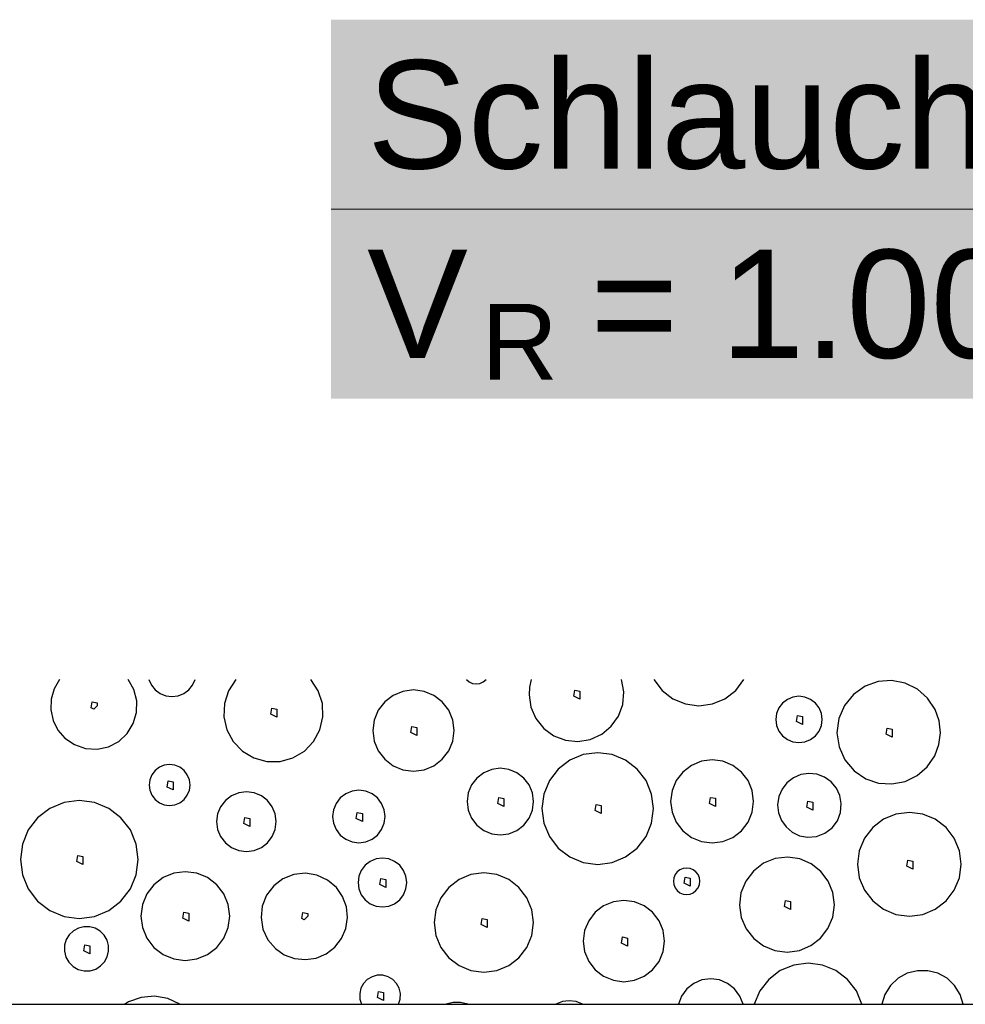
# Model space of a CAD drawing. Extents: x -94 to 1256, y 388 to 888.
# Tile 34 of 51: x 299 to 317, y 711 to 730. Entities that reach past the tile are written whole.
import ezdxf

# ---------------------------------------------------------------- set-up
doc = ezdxf.new("R2010")
doc.units = 0
doc.layers.get('0').update_dxf_attribs({"lineweight": 25})
doc.layers.add('S_Beschriftung', color=7, linetype='Continuous', lineweight=25)
doc.layers.add('X_Geometrie', color=7, linetype='Continuous', lineweight=25)
doc.layers.add('X_Schraffur', color=7, linetype='Continuous', lineweight=25, true_color=0xc0c0c0)
doc.styles.get("Standard").update_dxf_attribs({"font": 'arial.ttf'})

# ---------------------------------------------------------------- blocks, each defined once
blk = doc.blocks.new('Polygon-A07F5X39WF', base_point=(121.759, 709.863))
at = {"color": 0, "linetype": 'ByBlock', "lineweight": -2, "ltscale": 0.25}
blk.add_line((121.759, 711.463), (340.63, 711.463), dxfattribs=at)
blk = doc.blocks.new('Schraffur-A07F5X3JWF', base_point=(118.259, 711.463))
at = {"color": 0, "linetype": 'ByBlock', "lineweight": -2, "ltscale": 0.25}
for p, q in [((299.766, 717.463), (299.665, 717.292)), ((301.138, 717.277), (301.031, 717.463)), ((301.414, 717.463), (301.462, 717.361)), ((302.224, 717.361), (302.272, 717.463)), ((303.024, 717.463), (302.89, 717.257)), ((304.546, 717.257), (304.412, 717.463)), ((307.284, 717.463), (307.336, 717.419)), ((307.336, 717.419), (307.398, 717.391)), ((307.398, 717.391), (307.465, 717.382)), ((307.465, 717.382), (307.533, 717.391)), ((307.533, 717.391), (307.595, 717.419)), ((307.595, 717.419), (307.647, 717.463)), ((308.484, 717.463), (308.452, 717.324)), ((310.195, 717.236), (310.154, 717.463)), ((310.751, 717.463), (310.903, 717.263)), ((312.262, 717.263), (312.414, 717.463)), ((314.892, 717.426), (314.654, 717.341)), ((315.144, 717.444), (314.892, 717.426)), ((315.392, 717.397), (315.144, 717.444)), ((315.619, 717.286), (315.392, 717.397)), ((299.665, 717.292), (299.61, 717.101)), ((301.192, 717.07), (301.138, 717.277)), ((301.462, 717.361), (301.534, 717.273)), ((301.534, 717.273), (301.626, 717.207)), ((301.626, 717.207), (301.731, 717.165)), ((301.955, 717.165), (302.061, 717.207)), ((302.061, 717.207), (302.152, 717.273)), ((302.152, 717.273), (302.224, 717.361)), ((302.89, 717.257), (302.814, 717.023)), ((304.622, 717.023), (304.546, 717.257)), ((306.112, 717.246), (305.931, 717.171)), ((306.307, 717.272), (306.112, 717.246)), ((306.501, 717.246), (306.307, 717.272)), ((306.682, 717.171), (306.501, 717.246)), ((308.452, 717.324), (308.442, 717.181)), ((309.272, 717.159), (309.291, 717.27)), ((309.291, 717.27), (309.383, 717.252)), ((309.383, 717.252), (309.384, 717.103)), ((310.176, 717.005), (310.195, 717.236)), ((310.903, 717.263), (311.102, 717.11)), ((312.063, 717.11), (312.262, 717.263)), ((314.437, 717.19), (314.271, 716.985)), ((314.654, 717.341), (314.437, 717.19)), ((315.809, 717.119), (315.619, 717.286)), ((299.61, 717.101), (299.603, 716.903)), ((300.351, 716.939), (300.37, 717.05)), ((300.37, 717.05), (300.463, 717.032)), ((300.463, 717.032), (300.463, 716.979)), ((301.188, 716.856), (301.192, 717.07)), ((301.731, 717.165), (301.843, 717.151)), ((301.843, 717.151), (301.955, 717.165)), ((302.814, 717.023), (302.804, 716.777)), ((304.632, 716.777), (304.622, 717.023)), ((305.776, 717.052), (305.656, 716.896)), ((305.931, 717.171), (305.776, 717.052)), ((306.838, 717.052), (306.682, 717.171)), ((306.957, 716.896), (306.838, 717.052)), ((308.442, 717.181), (308.477, 716.952)), ((309.384, 717.103), (309.272, 717.159)), ((310.096, 716.788), (310.176, 717.005)), ((311.102, 717.11), (311.333, 717.014)), ((311.333, 717.014), (311.582, 716.981)), ((311.582, 716.981), (311.831, 717.014)), ((311.831, 717.014), (312.063, 717.11)), ((313.128, 717.03), (313.06, 716.941)), ((313.217, 717.098), (313.128, 717.03)), ((313.32, 717.14), (313.217, 717.098)), ((313.431, 717.155), (313.32, 717.14)), ((313.542, 717.14), (313.431, 717.155)), ((313.645, 717.098), (313.542, 717.14)), ((313.734, 717.03), (313.645, 717.098)), ((313.802, 716.941), (313.734, 717.03)), ((315.948, 716.908), (315.809, 717.119)), ((299.603, 716.903), (299.645, 716.709)), ((300.399, 716.915), (300.351, 716.939)), ((300.399, 716.915), (300.463, 716.979)), ((301.128, 716.65), (301.188, 716.856)), ((303.671, 716.825), (303.689, 716.937)), ((303.782, 716.77), (303.671, 716.825)), ((303.689, 716.937), (303.782, 716.918)), ((303.782, 716.918), (303.782, 716.77)), ((305.656, 716.896), (305.581, 716.715)), ((307.032, 716.715), (306.957, 716.896)), ((308.477, 716.952), (308.569, 716.741)), ((313.017, 716.838), (313.003, 716.727)), ((313.06, 716.941), (313.017, 716.838)), ((313.845, 716.838), (313.802, 716.941)), ((313.859, 716.727), (313.845, 716.838)), ((314.271, 716.985), (314.167, 716.743)), ((316.021, 716.7), (315.948, 716.908)), ((299.645, 716.709), (299.735, 716.531)), ((301.015, 716.468), (301.128, 716.65)), ((302.804, 716.777), (302.859, 716.537)), ((304.577, 716.537), (304.632, 716.777)), ((305.581, 716.715), (305.556, 716.521)), ((307.058, 716.521), (307.032, 716.715)), ((308.569, 716.741), (308.714, 716.561)), ((309.963, 716.6), (310.096, 716.788)), ((313.003, 716.727), (313.017, 716.616)), ((313.384, 716.69), (313.402, 716.802)), ((313.495, 716.635), (313.384, 716.69)), ((313.402, 716.802), (313.495, 716.783)), ((313.495, 716.783), (313.495, 716.635)), ((313.845, 716.616), (313.859, 716.727)), ((314.167, 716.743), (314.133, 716.481)), ((316.045, 716.481), (316.021, 716.7)), ((299.735, 716.531), (299.865, 716.381)), ((300.858, 716.322), (301.015, 716.468)), ((302.859, 716.537), (302.976, 716.321)), ((304.46, 716.321), (304.577, 716.537)), ((305.556, 716.521), (305.581, 716.326)), ((306.26, 716.484), (306.278, 716.596)), ((306.371, 716.429), (306.26, 716.484)), ((306.278, 716.596), (306.371, 716.577)), ((306.371, 716.577), (306.371, 716.429)), ((307.032, 716.326), (307.058, 716.521)), ((308.714, 716.561), (308.901, 716.424)), ((309.785, 716.452), (309.963, 716.6)), ((313.017, 716.616), (313.06, 716.513)), ((313.06, 716.513), (313.128, 716.424)), ((313.734, 716.424), (313.802, 716.513)), ((313.802, 716.513), (313.845, 716.616)), ((314.133, 716.481), (314.172, 716.22)), ((315.042, 716.454), (315.06, 716.565)), ((315.06, 716.565), (315.153, 716.547)), ((315.153, 716.547), (315.153, 716.398)), ((316.017, 716.262), (316.045, 716.481)), ((299.865, 716.381), (300.042, 716.261)), ((300.668, 716.223), (300.858, 716.322)), ((302.976, 716.321), (303.146, 716.143)), ((304.29, 716.143), (304.46, 716.321)), ((305.581, 716.326), (305.656, 716.145)), ((306.957, 716.145), (307.032, 716.326)), ((308.901, 716.424), (309.117, 716.342)), ((309.117, 716.342), (309.347, 716.319)), ((309.347, 716.319), (309.575, 716.356)), ((309.575, 716.356), (309.785, 716.452)), ((313.128, 716.424), (313.217, 716.356)), ((313.217, 716.356), (313.32, 716.313)), ((313.32, 716.313), (313.431, 716.298)), ((313.431, 716.298), (313.542, 716.313)), ((313.542, 716.313), (313.645, 716.356)), ((313.645, 716.356), (313.734, 716.424)), ((315.153, 716.398), (315.042, 716.454)), ((300.042, 716.261), (300.245, 716.191)), ((300.245, 716.191), (300.458, 716.179)), ((300.458, 716.179), (300.668, 716.223)), ((303.146, 716.143), (303.358, 716.017)), ((304.078, 716.017), (304.29, 716.143)), ((305.656, 716.145), (305.776, 715.99)), ((306.838, 715.99), (306.957, 716.145)), ((309.711, 716.112), (309.444, 716.077)), ((309.978, 716.077), (309.711, 716.112)), ((314.172, 716.22), (314.281, 715.979)), ((315.94, 716.055), (316.017, 716.262)), ((303.358, 716.017), (303.595, 715.952)), ((303.595, 715.952), (303.841, 715.952)), ((303.841, 715.952), (304.078, 716.017)), ((305.776, 715.99), (305.931, 715.87)), ((306.682, 715.87), (306.838, 715.99)), ((309.195, 715.974), (308.981, 715.81)), ((309.444, 716.077), (309.195, 715.974)), ((310.227, 715.974), (309.978, 716.077)), ((310.441, 715.81), (310.227, 715.974)), ((311.628, 715.953), (311.443, 715.877)), ((311.826, 715.979), (311.628, 715.953)), ((312.025, 715.953), (311.826, 715.979)), ((312.21, 715.877), (312.025, 715.953)), ((314.281, 715.979), (314.451, 715.778)), ((315.8, 715.852), (315.94, 716.055)), ((301.532, 715.782), (301.472, 715.703)), ((301.61, 715.842), (301.532, 715.782)), ((301.701, 715.879), (301.61, 715.842)), ((301.799, 715.892), (301.701, 715.879)), ((301.897, 715.879), (301.799, 715.892)), ((301.988, 715.842), (301.897, 715.879)), ((302.066, 715.782), (301.988, 715.842)), ((302.126, 715.703), (302.066, 715.782)), ((305.931, 715.87), (306.112, 715.795)), ((306.112, 715.795), (306.307, 715.77)), ((306.307, 715.77), (306.501, 715.795)), ((306.501, 715.795), (306.682, 715.87)), ((307.604, 715.741), (307.476, 715.643)), ((307.752, 715.803), (307.604, 715.741)), ((307.911, 715.824), (307.752, 715.803)), ((308.07, 715.803), (307.911, 715.824)), ((308.219, 715.741), (308.07, 715.803)), ((308.346, 715.643), (308.219, 715.741)), ((308.981, 715.81), (308.818, 715.596)), ((310.605, 715.596), (310.441, 715.81)), ((311.284, 715.755), (311.162, 715.596)), ((311.443, 715.877), (311.284, 715.755)), ((312.369, 715.755), (312.21, 715.877)), ((312.49, 715.596), (312.369, 715.755)), ((313.614, 715.729), (313.466, 715.707)), ((313.764, 715.713), (313.614, 715.729)), ((314.451, 715.778), (314.67, 715.631)), ((315.614, 715.691), (315.8, 715.852)), ((301.434, 715.612), (301.421, 715.514)), ((301.472, 715.703), (301.434, 715.612)), ((301.752, 715.478), (301.77, 715.59)), ((301.77, 715.59), (301.863, 715.571)), ((301.863, 715.571), (301.863, 715.423)), ((302.164, 715.612), (302.126, 715.703)), ((302.177, 715.514), (302.164, 715.612)), ((307.476, 715.643), (307.379, 715.516)), ((308.444, 715.516), (308.346, 715.643)), ((308.818, 715.596), (308.714, 715.347)), ((310.708, 715.347), (310.605, 715.596)), ((311.162, 715.596), (311.085, 715.411)), ((312.567, 715.411), (312.49, 715.596)), ((313.209, 715.557), (313.118, 715.438)), ((313.328, 715.648), (313.209, 715.557)), ((313.466, 715.707), (313.328, 715.648)), ((313.904, 715.66), (313.764, 715.713)), ((314.026, 715.573), (313.904, 715.66)), ((314.122, 715.458), (314.026, 715.573)), ((314.67, 715.631), (314.904, 715.552)), ((314.904, 715.552), (315.15, 715.536)), ((315.15, 715.536), (315.392, 715.583)), ((315.392, 715.583), (315.614, 715.691)), ((301.421, 715.514), (301.434, 715.417)), ((301.434, 715.417), (301.472, 715.326)), ((301.863, 715.423), (301.752, 715.478)), ((302.126, 715.326), (302.164, 715.417)), ((302.164, 715.417), (302.177, 715.514)), ((303.076, 715.371), (302.943, 715.316)), ((303.219, 715.39), (303.076, 715.371)), ((303.362, 715.371), (303.219, 715.39)), ((303.495, 715.316), (303.362, 715.371)), ((305.171, 715.402), (305.054, 715.354)), ((305.297, 715.419), (305.171, 715.402)), ((305.423, 715.402), (305.297, 715.419)), ((305.54, 715.354), (305.423, 715.402)), ((307.317, 715.368), (307.296, 715.209)), ((307.379, 715.516), (307.317, 715.368)), ((308.505, 715.368), (308.444, 715.516)), ((308.526, 715.209), (308.505, 715.368)), ((311.085, 715.411), (311.059, 715.212)), ((312.593, 715.212), (312.567, 715.411)), ((313.118, 715.438), (313.059, 715.3)), ((314.187, 715.322), (314.122, 715.458)), ((299.848, 715.192), (299.586, 715.083)), ((300.13, 715.229), (299.848, 715.192)), ((300.412, 715.192), (300.13, 715.229)), ((300.675, 715.083), (300.412, 715.192)), ((301.472, 715.326), (301.532, 715.247)), ((301.532, 715.247), (301.61, 715.187)), ((301.61, 715.187), (301.701, 715.15)), ((301.897, 715.15), (301.988, 715.187)), ((301.988, 715.187), (302.066, 715.247)), ((302.066, 715.247), (302.126, 715.326)), ((302.829, 715.228), (302.742, 715.114)), ((302.943, 715.316), (302.829, 715.228)), ((303.609, 715.228), (303.495, 715.316)), ((303.696, 715.114), (303.609, 715.228)), ((304.954, 715.277), (304.876, 715.176)), ((305.054, 715.354), (304.954, 715.277)), ((305.64, 715.277), (305.54, 715.354)), ((305.718, 715.176), (305.64, 715.277)), ((307.296, 715.209), (307.317, 715.049)), ((307.864, 715.172), (307.882, 715.284)), ((307.882, 715.284), (307.975, 715.265)), ((307.975, 715.265), (307.975, 715.117)), ((308.505, 715.049), (308.526, 715.209)), ((308.714, 715.347), (308.679, 715.08)), ((310.743, 715.08), (310.708, 715.347)), ((311.059, 715.212), (311.085, 715.014)), ((311.779, 715.176), (311.797, 715.287)), ((311.797, 715.287), (311.89, 715.269)), ((311.89, 715.269), (311.89, 715.12)), ((312.567, 715.014), (312.593, 715.212)), ((313.059, 715.3), (313.037, 715.151)), ((313.579, 715.104), (313.597, 715.215)), ((313.597, 715.215), (313.69, 715.196)), ((313.69, 715.196), (313.69, 715.048)), ((314.214, 715.175), (314.187, 715.322)), ((299.586, 715.083), (299.36, 714.91)), ((300.9, 714.91), (300.675, 715.083)), ((301.701, 715.15), (301.799, 715.137)), ((301.799, 715.137), (301.897, 715.15)), ((302.742, 715.114), (302.687, 714.981)), ((303.751, 714.981), (303.696, 715.114)), ((304.828, 715.059), (304.811, 714.933)), ((304.876, 715.176), (304.828, 715.059)), ((305.25, 714.897), (305.268, 715.008)), ((305.268, 715.008), (305.361, 714.99)), ((305.766, 715.059), (305.718, 715.176)), ((305.783, 714.933), (305.766, 715.059)), ((307.317, 715.049), (307.379, 714.901)), ((307.975, 715.117), (307.864, 715.172)), ((308.444, 714.901), (308.505, 715.049)), ((308.679, 715.08), (308.714, 714.813)), ((309.664, 715.044), (309.682, 715.155)), ((309.775, 714.989), (309.664, 715.044)), ((309.682, 715.155), (309.775, 715.137)), ((309.775, 715.137), (309.775, 714.989)), ((310.708, 714.813), (310.743, 715.08)), ((311.085, 715.014), (311.162, 714.829)), ((311.89, 715.12), (311.779, 715.176)), ((312.49, 714.829), (312.567, 715.014)), ((313.037, 715.151), (313.053, 715.002)), ((313.053, 715.002), (313.106, 714.862)), ((313.69, 715.048), (313.579, 715.104)), ((314.142, 714.855), (314.201, 715.01)), ((314.201, 715.01), (314.214, 715.175)), ((315.471, 715.009), (315.223, 714.976)), ((315.72, 714.976), (315.471, 715.009)), ((299.36, 714.91), (299.187, 714.684)), ((301.074, 714.684), (300.9, 714.91)), ((302.687, 714.981), (302.668, 714.839)), ((302.668, 714.839), (302.687, 714.696)), ((303.172, 714.802), (303.19, 714.914)), ((303.19, 714.914), (303.283, 714.895)), ((303.283, 714.895), (303.283, 714.747)), ((303.77, 714.839), (303.751, 714.981)), ((303.751, 714.696), (303.77, 714.839)), ((304.811, 714.933), (304.828, 714.808)), ((305.361, 714.841), (305.25, 714.897)), ((305.361, 714.99), (305.361, 714.841)), ((305.766, 714.808), (305.783, 714.933)), ((307.379, 714.901), (307.476, 714.774)), ((308.346, 714.774), (308.444, 714.901)), ((311.162, 714.829), (311.284, 714.67)), ((312.369, 714.67), (312.49, 714.829)), ((313.106, 714.862), (313.193, 714.74)), ((314.043, 714.723), (314.142, 714.855)), ((314.992, 714.881), (314.794, 714.728)), ((315.223, 714.976), (314.992, 714.881)), ((315.951, 714.881), (315.72, 714.976)), ((316.149, 714.728), (315.951, 714.881)), ((299.187, 714.684), (299.078, 714.422)), ((301.182, 714.422), (301.074, 714.684)), ((302.687, 714.696), (302.742, 714.563)), ((303.283, 714.747), (303.172, 714.802)), ((303.696, 714.563), (303.751, 714.696)), ((304.828, 714.808), (304.876, 714.69)), ((304.876, 714.69), (304.954, 714.59)), ((305.64, 714.59), (305.718, 714.69)), ((305.718, 714.69), (305.766, 714.808)), ((307.476, 714.774), (307.604, 714.676)), ((307.604, 714.676), (307.752, 714.615)), ((308.07, 714.615), (308.219, 714.676)), ((308.219, 714.676), (308.346, 714.774)), ((308.714, 714.813), (308.818, 714.564)), ((310.605, 714.564), (310.708, 714.813)), ((311.284, 714.67), (311.443, 714.548)), ((312.21, 714.548), (312.369, 714.67)), ((313.193, 714.74), (313.308, 714.643)), ((313.308, 714.643), (313.444, 714.579)), ((313.911, 714.624), (314.043, 714.723)), ((314.794, 714.728), (314.641, 714.53)), ((316.302, 714.53), (316.149, 714.728)), ((302.742, 714.563), (302.829, 714.449)), ((303.609, 714.449), (303.696, 714.563)), ((304.954, 714.59), (305.054, 714.513)), ((305.054, 714.513), (305.171, 714.464)), ((305.171, 714.464), (305.297, 714.448)), ((305.297, 714.448), (305.423, 714.464)), ((305.423, 714.464), (305.54, 714.513)), ((305.54, 714.513), (305.64, 714.59)), ((307.752, 714.615), (307.911, 714.594)), ((307.911, 714.594), (308.07, 714.615)), ((308.818, 714.564), (308.981, 714.351)), ((310.441, 714.351), (310.605, 714.564)), ((311.443, 714.548), (311.628, 714.471)), ((311.628, 714.471), (311.826, 714.445)), ((311.826, 714.445), (312.025, 714.471)), ((312.025, 714.471), (312.21, 714.548)), ((313.444, 714.579), (313.591, 714.551)), ((313.591, 714.551), (313.756, 714.565)), ((313.756, 714.565), (313.911, 714.624)), ((314.641, 714.53), (314.546, 714.299)), ((316.397, 714.299), (316.302, 714.53)), ((299.078, 714.422), (299.041, 714.14)), ((301.22, 714.14), (301.182, 714.422)), ((302.829, 714.449), (302.943, 714.361)), ((302.943, 714.361), (303.076, 714.306)), ((303.076, 714.306), (303.219, 714.287)), ((303.219, 714.287), (303.362, 714.306)), ((303.362, 714.306), (303.495, 714.361)), ((303.495, 714.361), (303.609, 714.449)), ((308.981, 714.351), (309.195, 714.187)), ((310.227, 714.187), (310.441, 714.351)), ((314.546, 714.299), (314.513, 714.051)), ((316.43, 714.051), (316.397, 714.299)), ((299.041, 714.14), (299.078, 713.858)), ((300.083, 714.104), (300.102, 714.215)), ((300.194, 714.048), (300.083, 714.104)), ((300.102, 714.215), (300.194, 714.196)), ((300.194, 714.196), (300.194, 714.048)), ((301.182, 713.858), (301.22, 714.14)), ((305.507, 714.103), (305.414, 714.032)), ((305.616, 714.148), (305.507, 714.103)), ((305.732, 714.164), (305.616, 714.148)), ((305.849, 714.148), (305.732, 714.164)), ((305.958, 714.103), (305.849, 714.148)), ((306.051, 714.032), (305.958, 714.103)), ((309.195, 714.187), (309.444, 714.084)), ((309.978, 714.084), (310.227, 714.187)), ((312.991, 714.156), (312.774, 714.068)), ((313.223, 714.183), (312.991, 714.156)), ((313.448, 714.15), (313.223, 714.183)), ((313.657, 714.06), (313.448, 714.15)), ((315.424, 714.014), (315.443, 714.126)), ((315.443, 714.126), (315.536, 714.107)), ((315.536, 714.107), (315.536, 713.959)), ((302.089, 713.913), (301.876, 713.886)), ((302.301, 713.886), (302.089, 713.913)), ((305.342, 713.938), (305.297, 713.829)), ((305.414, 714.032), (305.342, 713.938)), ((306.123, 713.938), (306.051, 714.032)), ((306.168, 713.829), (306.123, 713.938)), ((309.444, 714.084), (309.711, 714.049)), ((309.711, 714.049), (309.978, 714.084)), ((311.182, 713.909), (311.143, 713.859)), ((311.232, 713.948), (311.182, 713.909)), ((311.291, 713.972), (311.232, 713.948)), ((311.354, 713.981), (311.291, 713.972)), ((311.418, 713.972), (311.354, 713.981)), ((311.476, 713.948), (311.418, 713.972)), ((311.527, 713.909), (311.476, 713.948)), ((311.566, 713.859), (311.527, 713.909)), ((312.588, 713.926), (312.447, 713.74)), ((312.774, 714.068), (312.588, 713.926)), ((313.835, 713.919), (313.657, 714.06)), ((313.972, 713.738), (313.835, 713.919)), ((314.513, 714.051), (314.546, 713.802)), ((315.536, 713.959), (315.424, 714.014)), ((316.397, 713.802), (316.43, 714.051)), ((299.078, 713.858), (299.187, 713.595)), ((301.074, 713.595), (301.182, 713.858)), ((301.679, 713.804), (301.509, 713.673)), ((301.876, 713.886), (301.679, 713.804)), ((302.499, 713.804), (302.301, 713.886)), ((302.669, 713.673), (302.499, 713.804)), ((303.894, 713.781), (303.723, 713.651)), ((304.095, 713.861), (303.894, 713.781)), ((304.309, 713.885), (304.095, 713.861)), ((304.522, 713.85), (304.309, 713.885)), ((304.717, 713.759), (304.522, 713.85)), ((304.882, 713.62), (304.717, 713.759)), ((305.297, 713.829), (305.281, 713.713)), ((305.685, 713.677), (305.704, 713.788)), ((305.704, 713.788), (305.796, 713.769)), ((305.796, 713.769), (305.797, 713.621)), ((306.183, 713.713), (306.168, 713.829)), ((307.148, 713.767), (306.958, 713.622)), ((307.369, 713.859), (307.148, 713.767)), ((307.607, 713.89), (307.369, 713.859)), ((307.845, 713.859), (307.607, 713.89)), ((308.066, 713.767), (307.845, 713.859)), ((308.256, 713.622), (308.066, 713.767)), ((311.119, 713.8), (311.11, 713.737)), ((311.11, 713.737), (311.119, 713.674)), ((311.143, 713.859), (311.119, 713.8)), ((311.307, 713.7), (311.326, 713.812)), ((311.326, 713.812), (311.419, 713.793)), ((311.419, 713.793), (311.419, 713.645)), ((311.59, 713.8), (311.566, 713.859)), ((311.598, 713.737), (311.59, 713.8)), ((311.59, 713.674), (311.598, 713.737)), ((312.447, 713.74), (312.359, 713.524)), ((314.057, 713.527), (313.972, 713.738)), ((314.546, 713.802), (314.641, 713.571)), ((316.302, 713.571), (316.397, 713.802)), ((299.187, 713.595), (299.36, 713.37)), ((300.9, 713.37), (301.074, 713.595)), ((301.509, 713.673), (301.378, 713.503)), ((302.799, 713.503), (302.669, 713.673)), ((303.723, 713.651), (303.592, 713.479)), ((304.996, 713.454), (304.882, 713.62)), ((305.281, 713.713), (305.297, 713.596)), ((305.297, 713.596), (305.342, 713.487)), ((305.797, 713.621), (305.685, 713.677)), ((306.123, 713.487), (306.168, 713.596)), ((306.168, 713.596), (306.183, 713.713)), ((306.958, 713.622), (306.812, 713.431)), ((308.402, 713.431), (308.256, 713.622)), ((311.119, 713.674), (311.143, 713.615)), ((311.143, 713.615), (311.182, 713.564)), ((311.182, 713.564), (311.232, 713.525)), ((311.419, 713.645), (311.307, 713.7)), ((311.476, 713.525), (311.527, 713.564)), ((311.527, 713.564), (311.566, 713.615)), ((311.566, 713.615), (311.59, 713.674)), ((314.641, 713.571), (314.794, 713.373)), ((316.149, 713.373), (316.302, 713.571)), ((299.36, 713.37), (299.586, 713.196)), ((300.675, 713.196), (300.9, 713.37)), ((301.378, 713.503), (301.297, 713.306)), ((302.881, 713.306), (302.799, 713.503)), ((303.592, 713.479), (303.512, 713.279)), ((305.066, 713.265), (304.996, 713.454)), ((305.342, 713.487), (305.414, 713.394)), ((305.414, 713.394), (305.507, 713.322)), ((305.958, 713.322), (306.051, 713.394)), ((306.051, 713.394), (306.123, 713.487)), ((306.812, 713.431), (306.72, 713.21)), ((308.494, 713.21), (308.402, 713.431)), ((310.196, 713.383), (310.001, 713.357)), ((310.39, 713.357), (310.196, 713.383)), ((311.232, 713.525), (311.291, 713.501)), ((311.291, 713.501), (311.354, 713.493)), ((311.354, 713.493), (311.418, 713.501)), ((311.418, 713.501), (311.476, 713.525)), ((312.359, 713.524), (312.332, 713.292)), ((313.161, 713.27), (313.18, 713.381)), ((313.18, 713.381), (313.273, 713.363)), ((313.273, 713.363), (313.273, 713.214)), ((314.085, 713.301), (314.057, 713.527)), ((314.794, 713.373), (314.992, 713.22)), ((315.951, 713.22), (316.149, 713.373)), ((299.586, 713.196), (299.848, 713.088)), ((300.412, 713.088), (300.675, 713.196)), ((301.297, 713.306), (301.269, 713.093)), ((302.909, 713.093), (302.881, 713.306)), ((303.512, 713.279), (303.489, 713.065)), ((305.086, 713.065), (305.066, 713.265)), ((305.507, 713.322), (305.616, 713.277)), ((305.616, 713.277), (305.732, 713.262)), ((305.732, 713.262), (305.849, 713.277)), ((305.849, 713.277), (305.958, 713.322)), ((306.72, 713.21), (306.689, 712.972)), ((308.525, 712.972), (308.494, 713.21)), ((309.82, 713.282), (309.665, 713.163)), ((310.001, 713.357), (309.82, 713.282)), ((310.571, 713.282), (310.39, 713.357)), ((310.727, 713.163), (310.571, 713.282)), ((312.332, 713.292), (312.365, 713.067)), ((313.273, 713.214), (313.161, 713.27)), ((314.055, 713.076), (314.085, 713.301)), ((314.992, 713.22), (315.223, 713.125)), ((315.72, 713.125), (315.951, 713.22)), ((299.848, 713.088), (300.13, 713.05)), ((300.13, 713.05), (300.412, 713.088)), ((301.269, 713.093), (301.297, 712.881)), ((302.042, 713.057), (302.06, 713.168)), ((302.153, 713.002), (302.042, 713.057)), ((302.06, 713.168), (302.153, 713.15)), ((302.153, 713.15), (302.153, 713.002)), ((302.881, 712.881), (302.909, 713.093)), ((303.489, 713.065), (303.524, 712.852)), ((304.24, 713.05), (304.259, 713.161)), ((304.288, 713.026), (304.24, 713.05)), ((304.259, 713.161), (304.352, 713.143)), ((304.288, 713.026), (304.352, 713.09)), ((304.352, 713.143), (304.352, 713.09)), ((305.055, 712.866), (305.086, 713.065)), ((307.56, 712.936), (307.578, 713.048)), ((307.578, 713.048), (307.671, 713.029)), ((307.671, 713.029), (307.671, 712.881)), ((309.545, 713.007), (309.47, 712.826)), ((309.665, 713.163), (309.545, 713.007)), ((310.846, 713.007), (310.727, 713.163)), ((310.921, 712.826), (310.846, 713.007)), ((312.365, 713.067), (312.455, 712.858)), ((313.967, 712.866), (314.055, 713.076)), ((315.223, 713.125), (315.471, 713.092)), ((315.471, 713.092), (315.72, 713.125)), ((300.022, 712.822), (299.945, 712.749)), ((300.114, 712.872), (300.022, 712.822)), ((300.216, 712.897), (300.114, 712.872)), ((300.322, 712.896), (300.216, 712.897)), ((300.423, 712.868), (300.322, 712.896)), ((300.514, 712.815), (300.423, 712.868)), ((301.297, 712.881), (301.378, 712.683)), ((302.799, 712.683), (302.881, 712.881)), ((303.524, 712.852), (303.614, 712.656)), ((304.976, 712.681), (305.055, 712.866)), ((306.689, 712.972), (306.72, 712.735)), ((307.671, 712.881), (307.56, 712.936)), ((308.494, 712.735), (308.525, 712.972)), ((309.47, 712.826), (309.445, 712.632)), ((310.947, 712.632), (310.921, 712.826)), ((312.455, 712.858), (312.595, 712.679)), ((313.829, 712.686), (313.967, 712.866)), ((299.889, 712.66), (299.857, 712.554)), ((299.945, 712.749), (299.889, 712.66)), ((300.588, 712.74), (300.514, 712.815)), ((300.642, 712.649), (300.588, 712.74)), ((300.67, 712.548), (300.642, 712.649)), ((301.378, 712.683), (301.509, 712.513)), ((302.669, 712.513), (302.799, 712.683)), ((303.614, 712.656), (303.754, 712.492)), ((304.852, 712.521), (304.976, 712.681)), ((306.72, 712.735), (306.812, 712.513)), ((308.402, 712.513), (308.494, 712.735)), ((310.149, 712.595), (310.167, 712.707)), ((310.167, 712.707), (310.26, 712.688)), ((310.26, 712.688), (310.26, 712.54)), ((312.595, 712.679), (312.777, 712.543)), ((313.648, 712.547), (313.829, 712.686)), ((299.857, 712.554), (299.855, 712.444)), ((300.216, 712.453), (300.234, 712.564)), ((300.327, 712.397), (300.216, 712.453)), ((300.234, 712.564), (300.327, 712.546)), ((300.327, 712.546), (300.327, 712.397)), ((300.671, 712.442), (300.67, 712.548)), ((301.509, 712.513), (301.679, 712.383)), ((302.499, 712.383), (302.669, 712.513)), ((303.754, 712.492), (303.919, 712.377)), ((304.693, 712.398), (304.852, 712.521)), ((306.812, 712.513), (306.958, 712.323)), ((308.256, 712.323), (308.402, 712.513)), ((309.445, 712.632), (309.47, 712.437)), ((310.26, 712.54), (310.149, 712.595)), ((310.921, 712.437), (310.947, 712.632)), ((312.777, 712.543), (312.988, 712.457)), ((312.988, 712.457), (313.213, 712.429)), ((313.213, 712.429), (313.439, 712.46)), ((313.439, 712.46), (313.648, 712.547)), ((299.855, 712.444), (299.882, 712.337)), ((299.882, 712.337), (299.936, 712.24)), ((300.596, 712.248), (300.646, 712.34)), ((300.646, 712.34), (300.671, 712.442)), ((301.679, 712.383), (301.876, 712.301)), ((301.876, 712.301), (302.089, 712.273)), ((302.089, 712.273), (302.301, 712.301)), ((302.301, 712.301), (302.499, 712.383)), ((303.919, 712.377), (304.108, 712.308)), ((304.108, 712.308), (304.309, 712.288)), ((304.309, 712.288), (304.508, 712.318)), ((304.508, 712.318), (304.693, 712.398)), ((306.958, 712.323), (307.148, 712.177)), ((308.066, 712.177), (308.256, 712.323)), ((309.47, 712.437), (309.545, 712.256)), ((310.846, 712.256), (310.921, 712.437)), ((299.936, 712.24), (300.014, 712.162)), ((300.014, 712.162), (300.11, 712.108)), ((300.11, 712.108), (300.218, 712.081)), ((300.328, 712.083), (300.434, 712.115)), ((300.434, 712.115), (300.523, 712.171)), ((300.523, 712.171), (300.596, 712.248)), ((307.148, 712.177), (307.369, 712.086)), ((307.845, 712.086), (308.066, 712.177)), ((309.545, 712.256), (309.665, 712.101)), ((309.665, 712.101), (309.82, 711.981)), ((310.571, 711.981), (310.727, 712.101)), ((310.727, 712.101), (310.846, 712.256)), ((313.334, 712.188), (313.086, 712.086)), ((313.6, 712.223), (313.334, 712.188)), ((313.866, 712.188), (313.6, 712.223)), ((314.114, 712.086), (313.866, 712.188)), ((300.218, 712.081), (300.328, 712.083)), ((305.453, 711.921), (305.383, 711.848)), ((305.54, 711.973), (305.453, 711.921)), ((305.637, 712), (305.54, 711.973)), ((305.739, 712), (305.637, 712)), ((305.836, 711.973), (305.739, 712)), ((305.923, 711.921), (305.836, 711.973)), ((305.993, 711.848), (305.923, 711.921)), ((307.369, 712.086), (307.607, 712.054)), ((307.607, 712.054), (307.845, 712.086)), ((309.82, 711.981), (310.001, 711.906)), ((310.001, 711.906), (310.196, 711.881)), ((310.196, 711.881), (310.39, 711.906)), ((310.39, 711.906), (310.571, 711.981)), ((311.638, 711.913), (311.487, 711.849)), ((311.8, 711.934), (311.638, 711.913)), ((311.962, 711.913), (311.8, 711.934)), ((312.113, 711.849), (311.962, 711.913)), ((312.873, 711.923), (312.709, 711.711)), ((313.086, 712.086), (312.873, 711.923)), ((314.328, 711.923), (314.114, 712.086)), ((314.492, 711.711), (314.328, 711.923)), ((315.263, 711.943), (315.123, 711.81)), ((315.432, 712.036), (315.263, 711.943)), ((315.619, 712.084), (315.432, 712.036)), ((315.812, 712.084), (315.619, 712.084)), ((315.999, 712.036), (315.812, 712.084)), ((316.168, 711.943), (315.999, 712.036)), ((316.308, 711.81), (316.168, 711.943)), ((305.335, 711.759), (305.312, 711.66)), ((305.383, 711.848), (305.335, 711.759)), ((306.041, 711.759), (305.993, 711.848)), ((306.064, 711.66), (306.041, 711.759)), ((311.359, 711.747), (311.261, 711.616)), ((311.487, 711.849), (311.359, 711.747)), ((312.242, 711.747), (312.113, 711.849)), ((312.339, 711.616), (312.242, 711.747)), ((315.123, 711.81), (315.02, 711.647)), ((316.411, 711.647), (316.308, 711.81)), ((301.275, 711.591), (301.042, 711.508)), ((301.522, 711.611), (301.275, 711.591)), ((301.766, 711.568), (301.522, 711.611)), ((301.99, 711.463), (301.766, 711.568)), ((305.312, 711.66), (305.316, 711.559)), ((305.316, 711.559), (305.347, 711.463)), ((305.641, 711.589), (305.659, 711.7)), ((305.752, 711.534), (305.641, 711.589)), ((305.659, 711.7), (305.752, 711.682)), ((305.752, 711.682), (305.752, 711.534)), ((306.029, 711.463), (306.06, 711.559)), ((306.06, 711.559), (306.064, 711.66)), ((311.261, 711.616), (311.202, 711.463)), ((312.398, 711.463), (312.339, 711.616)), ((312.709, 711.711), (312.605, 711.463)), ((314.595, 711.463), (314.492, 711.711)), ((315.02, 711.647), (314.961, 711.463)), ((316.469, 711.463), (316.411, 711.647)), ((301.002, 711.486), (300.964, 711.463)), ((301.042, 711.508), (301.002, 711.486)), ((307.04, 711.496), (306.908, 711.463)), ((307.176, 711.496), (307.04, 711.496)), ((307.308, 711.463), (307.176, 711.496)), ((309.059, 711.513), (308.94, 711.463)), ((309.186, 711.53), (309.059, 711.513)), ((309.313, 711.513), (309.186, 711.53)), ((309.432, 711.463), (309.313, 711.513))]:
    blk.add_line(p, q, dxfattribs=at)

msp = doc.modelspace()

# ---------------------------------------------------------------- linework, layer by layer
at = {"layer": 'S_Beschriftung', "lineweight": 18}
msp.add_line((304.782, 726.156), (335.082, 726.156), dxfattribs=at)
at = {"layer": 'S_Beschriftung', "color": 7, "true_color": 0xffffff}
for points in [[(304.782, 722.656), (335.082, 722.656), (304.782, 729.656)], [(335.082, 722.656), (304.782, 729.656), (335.082, 729.656)]]:
    msp.add_solid(points, dxfattribs=at)

# ---------------------------------------------------------------- block references
at = {"layer": 'X_Geometrie', "ltscale": 0.25}
msp.add_blockref('Polygon-A07F5X39WF', (121.759, 709.863), dxfattribs=at)
at = {"layer": 'X_Schraffur', "ltscale": 0.25}
msp.add_blockref('Schraffur-A07F5X3JWF', (118.259, 711.463), dxfattribs=at)

# ---------------------------------------------------------------- texts
at = {"layer": 'S_Beschriftung', "attachment_point": 1}
for s, insert, char_height in [('{\\fArial;Schlauchanschluss}', (305.449, 728.906), 2), ('{\\fArial; = 1.00 l/s  h=1.25 m}', (308.796, 725.406), 2), ('{\\fArial;V}', (305.449, 725.406), 2), ('{\\fArial;R}', (307.563, 724.406), 1.4)]:
    msp.add_mtext(s, dxfattribs=dict(at, insert=insert, char_height=char_height))

doc.saveas('drawing.dxf')
